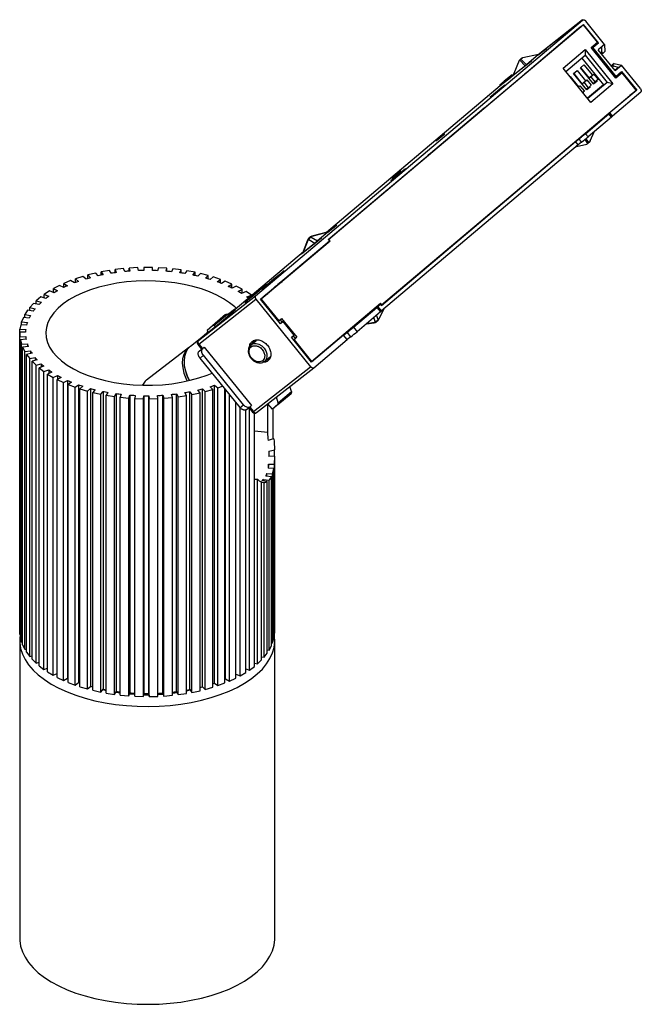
# Paper-space layout '_Trimétrica' of a CAD drawing. Header units: millimetres. Extents: x -74 to 33, y -154 to 16.
import ezdxf

# ---------------------------------------------------------------- set-up
doc = ezdxf.new("R2010")
doc.units = ezdxf.units.MM

psp = doc.layouts.new('_Trimétrica')

# ---------------------------------------------------------------- linework, layer by layer
at = {"color": 7, "linetype": 'Continuous', "lineweight": 25}
for p, q in [((-33.49, -32.02), (22.93, 15.59)), ((22.94, 15.6), (15.28, 9.59)), ((22.93, 15.59), (15.28, 9.59)), ((26.76, 11.37), (23.49, 15.41)), ((-20.93, -22.34), (23.12, 14.84)), ((23.11, 14.75), (-20.85, -22.34)), ((22.27, 14.1), (13.33, 6.55)), ((23.11, 14.75), (22.27, 14.1)), ((25.53, 11.76), (23.11, 14.75)), ((25.72, 11.62), (23.12, 14.84)), ((19.97, 12.15), (19.96, 12.17)), ((15.31, 9.6), (16.7, 10.69)), ((15.35, 9.61), (16.3, 10.36)), ((16.71, 10.68), (16.7, 10.69)), ((19.59, 7.28), (23.39, 10.48)), ((23.39, 10.48), (28.17, 4.58)), ((23.39, 10.48), (23.41, 9.49)), ((24.44, 10.84), (25.53, 11.76)), ((28.71, 5.55), (24.44, 10.84)), ((24.54, 10.71), (25.72, 11.62)), ((24.58, 10.67), (24.7, 10.76)), ((25.72, 11.62), (24.7, 10.76)), ((24.7, 10.76), (28.68, 5.84)), ((26.76, 11.37), (25.67, 10.45)), ((28.56, 6.87), (25.67, 10.45)), ((26.29, 10.08), (26.27, 10.95)), ((26.76, 11.37), (26.8, 10.13)), ((12, 8.57), (11.09, 6.37)), ((14.12, 8.51), (11.25, 6.26)), ((12.12, 8.67), (12, 8.57)), ((12.18, 8.76), (12.06, 8.66)), ((12.06, 8.66), (12.07, 8.67)), ((13.06, 7.68), (12.12, 8.67)), ((12.56, 9.03), (12.31, 8.82)), ((12.31, 8.82), (13.25, 7.84)), ((15.35, 9.61), (12.66, 9.05)), ((15.35, 9.61), (13.25, 7.84)), ((14.13, 8.5), (14.12, 8.51)), ((20.08, 6.68), (23.41, 9.49)), ((22.85, 9.01), (26.56, 4.42)), ((23.41, 9.49), (27.19, 4.82)), ((26.29, 10.08), (26.09, 9.93)), ((26.45, 9.83), (26.28, 9.7)), ((26.45, 9.83), (26.29, 10.08)), ((26.45, 9.83), (26.8, 10.13)), ((13.72, 8.18), (10.98, 6.02)), ((24.37, 1.37), (19.59, 7.28)), ((21.4, 6.35), (22, 6.85)), ((22, 6.85), (23.45, 5.06)), ((22.6, 7.35), (23.19, 7.86)), ((24.86, 4.56), (22.6, 7.35)), ((22.61, 7.37), (24.04, 5.6)), ((23.19, 7.86), (24.64, 6.07)), ((27.9, 7.69), (28.43, 8.1)), ((27.91, 7.68), (28.08, 7.81)), ((28.43, 8.1), (28.08, 7.81)), ((28.3, 7.59), (28.08, 7.81)), ((28.11, 7.44), (28.3, 7.59)), ((29.16, 7.38), (28.3, 7.59)), ((28.43, 8.1), (29.66, 7.8)), ((29.16, 7.38), (28.55, 6.9)), ((28.56, 6.87), (29.66, 7.8)), ((32.93, 3.75), (29.66, 7.8)), ((8.68, 4.41), (10.06, 5.49)), ((10.24, 5.38), (8.75, 4.21)), ((10.8, 6.12), (9.43, 5.04)), ((10.8, 6.12), (10.06, 5.49)), ((10.18, 5.46), (10.06, 5.49)), ((10.18, 5.46), (10.92, 6.09)), ((10.18, 5.46), (10.24, 5.38)), ((10.99, 6.01), (10.24, 5.38)), ((10.8, 6.12), (10.92, 6.09)), ((10.99, 6.01), (10.92, 6.09)), ((11.07, 6.17), (10.94, 6.06)), ((11.07, 6.17), (10.94, 6.06)), ((10.95, 6.05), (11.09, 6.17)), ((11.07, 6.2), (11.12, 6.14)), ((11.25, 6.26), (11.26, 6.25)), ((13.33, 6.55), (12.97, 6.27)), ((20.78, 5.82), (20.81, 5.84)), ((20.81, 5.84), (22.26, 4.05)), ((23.67, 3.55), (21.4, 6.35)), ((21.42, 6.36), (22.85, 4.59)), ((22.83, 4.58), (23.7, 5.26)), ((23.2, 4.84), (23.7, 5.26)), ((23.7, 5.26), (24.45, 4.32)), ((24.03, 5.59), (24.89, 6.26)), ((24.04, 5.57), (24.39, 5.84)), ((24.39, 5.84), (24.89, 6.26)), ((25.15, 4.91), (24.39, 5.84)), ((24.89, 6.26), (25.64, 5.33)), ((25.64, 5.33), (25.15, 4.91)), ((25.4, 5.13), (25.46, 5.06)), ((28.68, 5.84), (28.56, 5.74)), ((28.68, 5.84), (29.7, 6.71)), ((28.97, 5.82), (28.69, 5.58)), ((29.81, 6.47), (28.71, 5.55)), ((29.81, 6.47), (28.97, 5.82)), ((29.7, 6.71), (32.31, 3.49)), ((32.22, 3.49), (29.81, 6.47)), ((8.75, 4.21), (-21.22, -21.08)), ((8.75, 4.21), (-21.22, -21.08)), ((-11.73, -33.6), (32.22, 3.49)), ((7.01, 2.29), (8.6, 3.63)), ((9, 3.94), (7.56, 2.72)), ((9.56, 4.38), (7.97, 3.04)), ((8.6, 3.63), (9.56, 4.38)), ((8.6, 3.63), (8.62, 3.61)), ((8.68, 4.41), (9.43, 5.04)), ((8.68, 4.41), (8.68, 4.29)), ((8.75, 4.21), (8.68, 4.29)), ((9, 3.94), (9.41, 4.26)), ((22.22, 4.03), (22.5, 4.25)), ((22.23, 4.02), (22.5, 4.25)), ((22.5, 4.25), (23.26, 3.32)), ((22.85, 4.56), (23.2, 4.84)), ((23.95, 3.9), (23.2, 4.84)), ((23.95, 3.9), (23.6, 3.63)), ((23.62, 3.64), (23.67, 3.58)), ((23.67, 3.58), (23.65, 3.57)), ((24.26, 4.05), (23.67, 3.55)), ((23.67, 3.58), (24.26, 4.05)), ((26.56, 4.42), (23.8, 2.09)), ((27.19, 4.82), (23.86, 2.01)), ((24.45, 4.32), (23.95, 3.9)), ((24.21, 4.12), (24.26, 4.05)), ((28.17, 4.58), (24.37, 1.37)), ((24.8, 4.63), (25.15, 4.91)), ((24.81, 4.65), (24.86, 4.59)), ((24.86, 4.59), (24.84, 4.58)), ((25.46, 5.06), (24.86, 4.56)), ((24.86, 4.59), (25.46, 5.06)), ((25.76, 3.62), (25.7, 3.69)), ((32.31, 3.49), (26.81, -1.15)), ((28.17, 4.58), (27.19, 4.82)), ((32.31, 3.49), (31.11, 2.55)), ((7.97, 3.04), (7.01, 2.29)), ((23.26, 3.32), (22.99, 3.09)), ((23.02, 3.11), (23.07, 3.05)), ((23.07, 3.05), (23.04, 3.02)), ((23.04, 3.02), (23.07, 3.05)), ((28.1, -0.98), (32.99, 3.16)), ((5.98, 0.35), (-3.31, -7.49)), ((5.62, 0.07), (5.98, 0.35)), ((4.17, -1.15), (4.19, -1.16)), ((5.21, -0.27), (5.22, -0.29)), ((23.45, -4.05), (27.51, -0.63)), ((27.95, -1.17), (23.89, -4.6)), ((26.81, -1.15), (27.4, -0.68)), ((27.95, -1.17), (27.51, -0.63)), ((28.13, -1.01), (27.69, -0.47)), ((21.76, -5.41), (22.35, -4.94)), ((22.79, -5.49), (22.35, -4.94)), ((23.33, -5.06), (23.78, -5.74)), ((23.89, -4.6), (23.45, -4.05)), ((23.52, -4.91), (23.97, -5.59)), ((24.26, -5.28), (25.04, -3.63)), ((22.2, -5.96), (-11.77, -34.62)), ((-11.75, -33.68), (21.76, -5.41)), ((-2.21, -5.18), (-2.2, -5.2)), ((22.2, -5.96), (21.76, -5.41)), ((21.88, -6.23), (23.66, -5.84)), ((22.79, -5.49), (22.2, -5.96)), ((23.66, -5.84), (23.78, -5.74)), ((23.75, -5.8), (23.87, -5.7)), ((23.87, -5.7), (23.88, -5.7)), ((23.89, -5.69), (24.1, -5.51)), ((23.97, -5.59), (24.22, -5.38)), ((-3.31, -7.49), (-3.67, -7.77)), ((-7.6, -10.1), (-9.19, -11.44)), ((-8.56, -10.85), (-7.6, -10.1)), ((-8.13, -10.52), (-7.72, -10.2)), ((-10.15, -12.19), (-8.56, -10.85)), ((-9.19, -11.44), (-10.15, -12.19)), ((-9.81, -11.59), (-9.79, -11.61)), ((-8.13, -10.52), (-9.6, -11.76)), ((-8.54, -10.87), (-8.56, -10.85)), ((-10.66, -13.69), (-20.92, -22.35)), ((-12.35, -15.11), (-12.36, -15.1)), ((-11.42, -14.31), (-11.41, -14.33)), ((-11.02, -13.97), (-10.66, -13.69)), ((-19.95, -20.24), (-21.07, -21.11)), ((-20.96, -21.01), (-19.56, -19.9)), ((-19.55, -19.91), (-19.56, -19.9)), ((-22.14, -22.08), (-25.07, -24.38)), ((-24.12, -21.92), (-24.25, -22.02)), ((-24.24, -22.01), (-24.18, -21.96)), ((-23.87, -21.91), (-22.78, -22.57)), ((-20.92, -21), (-23.77, -21.76)), ((-20.99, -21.06), (-23.75, -21.81)), ((-20.99, -21.06), (-22.78, -22.57)), ((-22.13, -22.09), (-22.14, -22.08)), ((-32.61, -32.59), (-20.74, -22.57)), ((-20.63, -22.6), (-32.5, -32.62)), ((-21.47, -23.26), (-28.42, -29.13)), ((-22.54, -22.42), (-25.53, -24.76)), ((-24.54, -22.45), (-25.26, -24.38)), ((-25.19, -24.44), (-24.43, -22.4)), ((-24.43, -22.4), (-24.31, -22.31)), ((-24.31, -22.31), (-23.25, -22.95)), ((-21.47, -23.26), (-21.51, -23.21)), ((-20.63, -22.6), (-21.47, -23.26)), ((-20.93, -22.34), (-20.74, -22.57)), ((-20.9, -22.38), (-20.85, -22.34)), ((-20.63, -22.6), (-20.85, -22.34)), ((-25.23, -24.46), (-36.99, -34.38)), ((-25.23, -24.46), (-36.99, -34.38)), ((-25.63, -24.81), (-25.23, -24.48)), ((-25.63, -24.81), (-25.61, -24.83)), ((-25.26, -24.42), (-25.2, -24.5)), ((-25.07, -24.38), (-25.06, -24.4)), ((-53.79, -27.16), (-55.29, -27.25)), ((-53.69, -27.68), (-53.79, -27.16)), ((-52.78, -27.14), (-52.79, -27.66)), ((-51.28, -27.14), (-52.78, -27.14)), ((-51.29, -27.67), (-51.28, -27.14)), ((-51.28, -27.67), (-51.28, -27.14)), ((-50.27, -27.18), (-50.39, -27.7)), ((-48.78, -27.27), (-50.27, -27.18)), ((-63.32, -28.69), (-64.58, -29.1)), ((-62.77, -29.13), (-63.32, -28.69)), ((-61.08, -28.1), (-62.43, -28.44)), ((-62.43, -28.44), (-61.99, -28.91)), ((-62.43, -29.03), (-62.43, -28.44)), ((-60.64, -28.57), (-61.08, -28.1)), ((-58.72, -27.65), (-60.14, -27.9)), ((-60.14, -27.9), (-59.81, -28.39)), ((-60.14, -28.46), (-60.14, -27.9)), ((-58.39, -28.14), (-58.72, -27.65)), ((-56.29, -27.33), (-57.75, -27.5)), ((-57.75, -27.5), (-57.53, -28.01)), ((-57.75, -28.04), (-57.75, -27.5)), ((-56.06, -27.84), (-56.29, -27.33)), ((-55.29, -27.25), (-55.18, -27.77)), ((-55.29, -27.77), (-55.29, -27.25)), ((-48.9, -27.79), (-48.78, -27.27)), ((-48.78, -27.8), (-48.78, -27.27)), ((-47.78, -27.36), (-48.02, -27.87)), ((-46.32, -27.54), (-47.78, -27.36)), ((-46.56, -28.05), (-46.32, -27.54)), ((-46.32, -28.09), (-46.32, -27.54)), ((-45.35, -27.7), (-45.7, -28.19)), ((-43.94, -27.96), (-45.35, -27.7)), ((-44.29, -28.45), (-43.94, -27.96)), ((-43.94, -28.52), (-43.94, -27.96)), ((-43.01, -28.17), (-43.46, -28.63)), ((-41.67, -28.51), (-43.01, -28.17)), ((-42.12, -28.98), (-41.67, -28.51)), ((-41.67, -29.11), (-41.67, -28.51)), ((-40.79, -28.77), (-41.34, -29.21)), ((-39.53, -29.2), (-40.79, -28.77)), ((-28.56, -27.71), (-30.65, -29.48)), ((-30.27, -29.05), (-28.56, -27.71)), ((-26.85, -27.72), (-26.35, -27.34)), ((-67.33, -30.24), (-68.38, -30.79)), ((-66.61, -30.61), (-67.33, -30.24)), ((-65.41, -29.41), (-66.58, -29.89)), ((-66.58, -29.89), (-65.94, -30.3)), ((-66.58, -30.59), (-66.58, -29.89)), ((-64.77, -29.81), (-65.41, -29.41)), ((-64.58, -29.1), (-64.04, -29.54)), ((-64.58, -29.74), (-64.58, -29.1)), ((-40.09, -29.63), (-39.53, -29.2)), ((-39.53, -29.84), (-39.53, -29.2)), ((-38.72, -29.51), (-39.36, -29.91)), ((-37.56, -30), (-38.72, -29.51)), ((-38.21, -30.4), (-37.56, -30)), ((-37.56, -30.71), (-37.56, -30)), ((-36.82, -30.35), (-37.55, -30.72)), ((-35.78, -30.91), (-36.82, -30.35)), ((-31.61, -30.11), (-33.7, -31.87)), ((-33.29, -31.42), (-31.61, -30.11)), ((-32.35, -30.81), (-30.27, -29.05)), ((-30.65, -29.48), (-32.35, -30.81)), ((-28.92, -29.55), (-30.91, -31.22)), ((-30.27, -29.05), (-30.22, -29.11)), ((-29.72, -30.18), (-30.21, -30.55)), ((-29.64, -30.11), (-28.92, -29.55)), ((-29.14, -29.69), (-29.64, -30.11)), ((-29.64, -30.11), (-29.62, -30.14)), ((-29.08, -29.64), (-29.18, -29.68)), ((-29.17, -29.68), (-29.16, -29.71)), ((-28.42, -29.13), (-29.14, -29.69)), ((-70.55, -32.22), (-71.34, -32.88)), ((-69.69, -32.49), (-70.55, -32.22)), ((-69.05, -31.18), (-69.98, -31.79)), ((-69.98, -31.79), (-69.18, -32.11)), ((-69.98, -32.4), (-69.98, -31.79)), ((-68.25, -31.51), (-69.05, -31.18)), ((-68.38, -30.79), (-67.66, -31.16)), ((-68.38, -31.45), (-68.38, -30.79)), ((-43.36, -39.76), (-33.49, -32.02)), ((-36.52, -31.27), (-35.78, -30.91)), ((-35.12, -31.31), (-35.93, -31.63)), ((-35.78, -31.57), (-35.78, -30.91)), ((-35.37, -33.18), (-33.29, -31.42)), ((-33.7, -31.87), (-35.37, -33.18)), ((-34.22, -31.92), (-35.12, -31.31)), ((-35.02, -32.24), (-34.22, -31.92)), ((-34.22, -32.04), (-34.22, -31.92)), ((-33.29, -31.42), (-33.24, -31.48)), ((-32.61, -32.59), (-31.18, -31.38)), ((-31.4, -31.64), (-32.57, -32.63)), ((-32, -32.11), (-31.4, -31.64)), ((-31.5, -31.69), (-32, -32.11)), ((-32, -32.11), (-31.98, -32.13)), ((-30.91, -31.22), (-31.5, -31.69)), ((-31.18, -31.38), (-31, -31.3)), ((-31.07, -31.28), (-30.59, -30.91)), ((-71.82, -33.34), (-72.45, -34.04)), ((-70.9, -33.56), (-71.82, -33.34)), ((-71.34, -32.88), (-70.47, -33.15)), ((-71.34, -33.46), (-71.34, -32.88)), ((-43.3, -40.36), (-33.42, -32.62)), ((-33.42, -32.62), (-23.99, -44.28)), ((-29.16, -36.86), (-32.61, -32.59)), ((-32.5, -32.62), (-32.55, -32.66)), ((-32.5, -32.62), (-29.48, -36.35)), ((-23.82, -43.35), (-11.95, -33.33)), ((-11.94, -33.45), (-14.14, -35.18)), ((-13.25, -34.56), (-11.94, -33.45)), ((-11.74, -34.65), (-12.37, -33.88)), ((-11.73, -33.6), (-11.95, -33.33)), ((-11.94, -33.45), (-11.75, -33.68)), ((-11.73, -33.6), (-11.79, -33.64)), ((-72.83, -34.53), (-73.3, -35.26)), ((-73.3, -35.26), (-72.34, -35.42)), ((-73.3, -35.79), (-73.3, -35.26)), ((-71.86, -34.69), (-72.83, -34.53)), ((-72.45, -34.04), (-71.53, -34.26)), ((-72.45, -34.59), (-72.45, -34.04)), ((-38.66, -35.28), (-40.95, -37.2)), ((-38.33, -35.25), (-40.62, -37.19)), ((-37.26, -34.75), (-40.05, -37.1)), ((-38.33, -35.25), (-38.03, -35.39)), ((-38.32, -35.26), (-37.13, -34.32)), ((-37.87, -34.95), (-38.28, -35.27)), ((-37.69, -35.06), (-38.08, -35.37)), ((-38.06, -35.38), (-37.26, -34.75)), ((-37.87, -34.95), (-37.13, -34.32)), ((-37.87, -34.95), (-37.75, -34.98)), ((-37.01, -34.35), (-37.75, -34.98)), ((-37.69, -35.06), (-37.75, -34.98)), ((-36.94, -34.43), (-37.69, -35.06)), ((-37.13, -34.32), (-37.01, -34.35)), ((-36.94, -34.43), (-37.01, -34.35)), ((-16.61, -37.46), (-12.55, -34.04)), ((-11.92, -34.81), (-15.98, -38.24)), ((-12.65, -34.09), (-13.25, -34.56)), ((-12.73, -34.07), (-12.77, -34.02)), ((-12.35, -36.14), (-12.59, -35.38)), ((-12.55, -34.04), (-11.92, -34.81)), ((-11.3, -34.22), (-12.24, -36.05)), ((-12.2, -36.06), (-11.22, -34.15)), ((-74.03, -37.04), (-74.16, -37.81)), ((-73.02, -37.08), (-74.03, -37.04)), ((-73.57, -35.76), (-73.87, -36.52)), ((-73.87, -36.52), (-72.88, -36.63)), ((-73.87, -37.04), (-73.87, -36.52)), ((-72.57, -35.87), (-73.57, -35.76)), ((-40.95, -37.2), (-41.86, -38)), ((-40.05, -37.1), (-41.78, -38.46)), ((-40.62, -37.19), (-40.33, -37.32)), ((-29.53, -36.39), (-29.48, -36.35)), ((-29.48, -36.35), (-28.99, -35.93)), ((-29.27, -36.18), (-28.9, -36.64)), ((-29.08, -36.77), (-29.17, -36.85)), ((-28.73, -36.5), (-29.16, -36.86)), ((-28.73, -36.5), (-29.08, -36.77)), ((-28.99, -35.93), (-26.34, -39.2)), ((-26.85, -38.84), (-28.73, -36.5)), ((-14.37, -36.88), (-13.02, -36.68)), ((-14.26, -36.79), (-12.95, -36.59)), ((-12.84, -36.49), (-13.06, -35.78)), ((-12.95, -36.59), (-12.84, -36.49)), ((-12.59, -36.51), (-12.49, -36.43)), ((-73.19, -38.32), (-74.2, -38.33)), ((-74.2, -38.33), (-74.17, -39.1)), ((-74.2, -89.76), (-74.2, -38.33)), ((-74.17, -39.1), (-73.16, -39.09)), ((-74.17, -90.53), (-74.17, -39.1)), ((-74.16, -37.81), (-73.16, -37.85)), ((-74.16, -38.33), (-74.16, -37.81)), ((-73.16, -39.09), (-73.16, -39.55)), ((-41.61, -38.28), (-43.37, -39.77)), ((-41.61, -38.28), (-43.36, -39.76)), ((-41.6, -38.3), (-41.86, -38)), ((-41.78, -38.46), (-41.46, -38.19)), ((-27.27, -39.19), (-26.85, -38.84)), ((-27.01, -38.97), (-26.64, -39.43)), ((-18.31, -38.82), (-23.81, -43.47)), ((-18.31, -38.82), (-17.69, -38.34)), ((-17.68, -39.6), (-18.31, -38.82)), ((-17.06, -39.12), (-17.69, -38.34)), ((-16.61, -37.46), (-15.98, -38.24)), ((-73.08, -39.55), (-74.09, -39.62)), ((-74.09, -39.62), (-73.89, -40.39)), ((-74.09, -91.05), (-74.09, -39.62)), ((-73.89, -40.39), (-72.88, -40.32)), ((-73.89, -91.82), (-73.89, -40.39)), ((-72.71, -40.77), (-73.69, -40.9)), ((-72.88, -40.32), (-72.88, -40.79)), ((-43.04, -39.49), (-44.73, -40.79)), ((-43.44, -40.46), (-42.81, -41.24)), ((-43.37, -39.77), (-43.36, -39.76)), ((-43.3, -40.36), (-42.67, -41.13)), ((-33.39, -39.74), (-34.3, -40.5)), ((-34.3, -40.5), (-34.27, -40.48)), ((-34.27, -40.48), (-33.39, -39.74)), ((-33.62, -39.93), (-33.38, -39.66)), ((-23.81, -43.47), (-27.27, -39.19)), ((-26.64, -39.43), (-26.9, -39.64)), ((-26.84, -39.62), (-26.89, -39.66)), ((-26.34, -39.2), (-26.84, -39.62)), ((-26.84, -39.62), (-23.82, -43.35)), ((-26.34, -39.2), (-26.64, -39.43)), ((-23.43, -44.45), (-17.68, -39.6)), ((-17.06, -39.12), (-17.68, -39.6)), ((-73.69, -40.9), (-73.32, -41.65)), ((-73.69, -92.33), (-73.69, -40.9)), ((-73.32, -41.65), (-72.34, -41.52)), ((-73.32, -93.08), (-73.32, -41.65)), ((-72.07, -41.96), (-73.01, -42.15)), ((-73.01, -42.15), (-72.48, -42.87)), ((-73.01, -93.58), (-73.01, -42.15)), ((-72.34, -41.52), (-72.34, -42.01)), ((-45.04, -41.02), (-52.3, -46.58)), ((-43.21, -41.58), (-42.62, -41.11)), ((-43.21, -41.58), (-42.81, -41.24)), ((-43.08, -42.78), (-42.48, -42.31)), ((-42.67, -41.13), (-42.37, -40.9)), ((-42.62, -41.11), (-42.37, -40.9)), ((-35.57, -50.86), (-42.48, -42.31)), ((-42.37, -40.9), (-34.19, -51)), ((-72.48, -42.87), (-71.53, -42.68)), ((-72.48, -94.3), (-72.48, -42.87)), ((-71.17, -43.1), (-72.07, -43.34)), ((-72.07, -43.34), (-71.38, -44.03)), ((-72.07, -94.77), (-72.07, -43.34)), ((-71.53, -42.68), (-71.53, -43.2)), ((-71.38, -44.03), (-70.48, -43.79)), ((-71.38, -95.46), (-71.38, -44.03)), ((-70.02, -44.19), (-70.86, -44.48)), ((-70.48, -43.79), (-70.48, -44.35)), ((-36.16, -51.33), (-43.08, -42.78)), ((-31.91, -43.33), (-31.94, -43.36)), ((-31.91, -43.33), (-30.99, -42.55)), ((-30.99, -42.61), (-31.2, -42.73)), ((-23.82, -43.35), (-23.87, -43.39)), ((-70.86, -44.48), (-70.02, -45.12)), ((-70.86, -95.91), (-70.86, -44.48)), ((-70.02, -45.12), (-69.18, -44.83)), ((-70.02, -96.55), (-70.02, -45.12)), ((-68.64, -45.2), (-69.41, -45.54)), ((-69.41, -45.54), (-68.43, -46.12)), ((-69.41, -96.97), (-69.41, -45.54)), ((-69.18, -44.83), (-69.18, -45.44)), ((-68.43, -46.12), (-67.66, -45.78)), ((-67.66, -45.78), (-67.66, -46.46)), ((-45.6, -44.99), (-45.53, -45.26)), ((-33.86, -52.02), (-23.99, -44.28)), ((-33.31, -52.21), (-23.43, -44.46)), ((-68.43, -97.55), (-68.43, -46.12)), ((-67.04, -46.12), (-67.73, -46.5)), ((-67.73, -46.5), (-66.63, -47.03)), ((-67.73, -97.93), (-67.73, -46.5)), ((-66.63, -47.03), (-65.94, -46.65)), ((-66.63, -98.46), (-66.63, -47.03)), ((-65.94, -46.65), (-65.94, -98.08)), ((-65.25, -46.94), (-65.85, -47.36)), ((-65.85, -47.36), (-64.65, -47.82)), ((-65.85, -98.79), (-65.85, -47.36)), ((-64.65, -47.82), (-64.04, -47.4)), ((-64.04, -47.4), (-64.04, -98.83)), ((-40.59, -47.49), (-40, -47.91)), ((-40.59, -98.92), (-40.59, -47.49)), ((-64.65, -99.25), (-64.65, -47.82)), ((-63.29, -47.65), (-63.8, -48.11)), ((-63.8, -48.11), (-62.5, -48.49)), ((-63.8, -99.54), (-63.8, -48.11)), ((-62.5, -48.49), (-61.99, -48.04)), ((-62.5, -99.92), (-62.5, -48.49)), ((-61.99, -48.04), (-61.99, -99.47)), ((-61.19, -48.24), (-61.59, -48.72)), ((-61.59, -48.72), (-60.21, -49.03)), ((-61.59, -100.15), (-61.59, -48.72)), ((-60.21, -49.03), (-59.81, -48.55)), ((-60.21, -100.46), (-60.21, -49.03)), ((-59.81, -48.55), (-59.81, -99.98)), ((-58.97, -48.71), (-59.26, -49.21)), ((-59.26, -49.21), (-57.82, -49.43)), ((-59.26, -100.64), (-59.26, -49.21)), ((-57.82, -49.43), (-57.53, -48.93)), ((-57.53, -48.93), (-57.53, -100.36)), ((-56.66, -49.04), (-56.84, -49.55)), ((-55.36, -49.69), (-55.18, -49.18)), ((-55.18, -49.18), (-55.18, -100.61)), ((-54.29, -49.23), (-54.35, -49.75)), ((-52.86, -49.8), (-52.79, -49.28)), ((-52.79, -49.28), (-52.79, -100.71)), ((-51.89, -49.29), (-51.84, -49.81)), ((-51.89, -100.72), (-51.89, -49.29)), ((-50.34, -49.77), (-50.39, -49.25)), ((-49.5, -49.2), (-49.33, -49.71)), ((-49.5, -100.63), (-49.5, -49.2)), ((-47.85, -49.59), (-48.02, -49.07)), ((-47.14, -48.97), (-46.87, -49.47)), ((-47.14, -100.4), (-47.14, -48.97)), ((-46.87, -49.47), (-45.42, -49.26)), ((-45.42, -49.26), (-45.7, -48.76)), ((-45.42, -100.69), (-45.42, -49.26)), ((-44.85, -48.61), (-44.47, -49.09)), ((-44.85, -100.04), (-44.85, -48.61)), ((-44.47, -49.09), (-43.08, -48.79)), ((-44.47, -100.52), (-44.47, -49.09)), ((-43.08, -48.79), (-43.47, -48.31)), ((-43.08, -100.22), (-43.08, -48.79)), ((-42.66, -48.11), (-42.17, -48.57)), ((-42.66, -99.54), (-42.66, -48.11)), ((-42.17, -48.57), (-40.85, -48.19)), ((-42.17, -100), (-42.17, -48.57)), ((-40.85, -48.19), (-41.35, -47.73)), ((-40.85, -99.62), (-40.85, -48.19)), ((-40, -47.91), (-39.17, -47.61)), ((-40, -99.34), (-40, -47.91)), ((-38.78, -98.89), (-38.78, -48.1)), ((-38.67, -98.18), (-38.67, -48.23)), ((-37.99, -98.56), (-37.99, -49.07)), ((-29.65, -50.83), (-27.37, -48.9)), ((-29.59, -50.51), (-27.29, -48.57)), ((-27.37, -48.9), (-28.31, -49.71)), ((-27.47, -47.62), (-27.55, -47.69)), ((-27.29, -48.57), (-27.55, -47.69)), ((-57.82, -100.86), (-57.82, -49.43)), ((-56.84, -49.55), (-55.36, -49.69)), ((-56.84, -100.98), (-56.84, -49.55)), ((-55.36, -101.12), (-55.36, -49.69)), ((-54.35, -49.75), (-52.86, -49.8)), ((-54.35, -101.18), (-54.35, -49.75)), ((-52.86, -101.23), (-52.86, -49.8)), ((-51.84, -49.81), (-50.34, -49.77)), ((-51.84, -101.24), (-51.84, -49.81)), ((-50.34, -101.2), (-50.34, -49.77)), ((-49.33, -49.71), (-47.85, -49.59)), ((-49.33, -101.14), (-49.33, -49.71)), ((-47.85, -101.02), (-47.85, -49.59)), ((-46.87, -100.9), (-46.87, -49.47)), ((-36.87, -98.05), (-36.87, -50.45)), ((-36.16, -51.33), (-35.57, -50.86)), ((-34.19, -51), (-34.44, -51.21)), ((-31.39, -55.63), (-31.39, -50.7)), ((-30.57, -51.61), (-31.37, -50.68)), ((-28.31, -49.71), (-30.57, -51.61)), ((-29.65, -50.83), (-30.57, -51.61)), ((-29.59, -50.51), (-29.89, -49.52)), ((-36.16, -97.67), (-36.16, -51.33)), ((-35.17, -97.09), (-35.17, -51.74)), ((-35.04, -51.68), (-34.44, -51.21)), ((-34.62, -51.36), (-34, -52.12)), ((-34.55, -96.68), (-34.55, -51.45)), ((-34.48, -51.25), (-33.86, -52.02)), ((-33.69, -96.05), (-33.69, -52.3)), ((-30.45, -56.76), (-30.45, -51.51)), ((-31.39, -55.63), (-33.69, -55.38)), ((-31.45, -55.67), (-31.39, -55.63)), ((-30.2, -59.74), (-30.2, -58.65)), ((-31.24, -61.12), (-30.23, -61.09)), ((-31.24, -61.8), (-31.24, -61.12)), ((-30.18, -59.74), (-31.19, -59.8)), ((-30.23, -61.09), (-30.18, -59.74)), ((-30.23, -90.69), (-30.23, -61.09)), ((-30.18, -89.92), (-30.18, -59.74)), ((-31.55, -62.73), (-30.55, -62.8)), ((-31.55, -63.2), (-31.55, -62.73)), ((-30.32, -61.86), (-31.33, -61.79)), ((-30.55, -91.98), (-30.55, -62.8)), ((-30.32, -91.21), (-30.32, -61.86)), ((-33.16, -95.6), (-33.16, -63.69)), ((-32.45, -94.92), (-32.45, -64.18)), ((-32.45, -64.21), (-32.02, -64.26)), ((-31.47, -64.12), (-32.41, -63.98)), ((-32.13, -63.75), (-31.15, -63.88)), ((-32.13, -64.02), (-32.13, -63.75)), ((-32.02, -94.45), (-32.02, -64.26)), ((-30.76, -63.31), (-31.74, -63.18)), ((-31.47, -93.73), (-31.47, -64.12)), ((-31.15, -93.23), (-31.15, -63.88)), ((-30.76, -92.49), (-30.76, -63.31)), ((-74.2, -89.76), (-74.17, -90.53)), ((-30.23, -90.69), (-30.18, -89.92)), ((-74.19, -91.62), (-74.19, -143.05)), ((-74.17, -90.53), (-74.09, -90.53)), ((-74.09, -91.05), (-73.89, -91.82)), ((-73.89, -91.82), (-73.69, -91.8)), ((-30.55, -91.98), (-30.32, -91.21)), ((-30.32, -90.69), (-30.23, -90.69)), ((-30.19, -143.05), (-30.19, -91.62)), ((-73.69, -92.33), (-73.32, -93.08)), ((-73.32, -93.08), (-73.01, -93.04)), ((-31.47, -93.19), (-31.15, -93.23)), ((-31.15, -93.23), (-30.76, -92.49)), ((-30.76, -91.96), (-30.55, -91.98)), ((-73.01, -93.58), (-72.48, -94.3)), ((-72.48, -94.3), (-72.07, -94.22)), ((-72.07, -94.77), (-71.38, -95.46)), ((-33.16, -95.6), (-32.45, -94.92)), ((-32.45, -94.36), (-32.02, -94.45)), ((-32.02, -94.45), (-31.47, -93.73)), ((-71.38, -95.46), (-70.86, -95.32)), ((-70.86, -95.91), (-70.02, -96.55)), ((-70.02, -96.55), (-69.41, -96.34)), ((-35.17, -96.46), (-34.55, -96.68)), ((-34.55, -96.68), (-33.69, -96.05)), ((-33.69, -95.46), (-33.16, -95.6)), ((-69.41, -96.97), (-68.43, -97.55)), ((-68.43, -97.55), (-67.73, -97.24)), ((-67.73, -97.93), (-66.63, -98.46)), ((-66.63, -98.46), (-65.94, -98.08)), ((-38.67, -98.18), (-37.99, -98.56)), ((-37.99, -98.56), (-36.87, -98.05)), ((-36.87, -97.35), (-36.16, -97.67)), ((-36.16, -97.67), (-35.17, -97.09)), ((-65.85, -98.79), (-64.65, -99.25)), ((-64.65, -99.25), (-64.04, -98.83)), ((-64.04, -98.83), (-63.8, -98.92)), ((-63.8, -99.54), (-62.5, -99.92)), ((-62.5, -99.92), (-61.99, -99.47)), ((-61.59, -100.15), (-60.21, -100.46)), ((-60.21, -100.46), (-59.81, -99.98)), ((-59.85, -100.03), (-59.26, -100.17)), ((-45.42, -100.23), (-44.8, -100.1)), ((-44.85, -100.04), (-44.47, -100.52)), ((-44.47, -100.52), (-43.08, -100.22)), ((-42.66, -99.54), (-42.17, -100)), ((-42.17, -100), (-40.85, -99.62)), ((-40.59, -98.92), (-40, -99.34)), ((-40, -99.34), (-38.78, -98.89)), ((-59.26, -100.64), (-57.82, -100.86)), ((-57.82, -100.86), (-57.53, -100.36)), ((-56.84, -100.98), (-55.36, -101.12)), ((-55.36, -101.12), (-55.18, -100.61)), ((-55.24, -100.78), (-54.35, -100.85)), ((-54.35, -101.18), (-52.86, -101.23)), ((-52.86, -101.23), (-52.79, -100.71)), ((-51.89, -100.72), (-51.84, -101.24)), ((-51.84, -101.24), (-50.34, -101.2)), ((-50.34, -100.86), (-49.44, -100.8)), ((-49.5, -100.63), (-49.33, -101.14)), ((-49.33, -101.14), (-47.85, -101.02)), ((-47.14, -100.4), (-46.87, -100.9)), ((-46.87, -100.9), (-45.42, -100.69))]:
    psp.add_line(p, q, dxfattribs=at)
at = {"color": 7, "linetype": 'Continuous', "lineweight": 25, "flags": 128}
for points in [[(22.93, 15.59), (22.99, 15.63), (23.05, 15.64), (23.12, 15.64), (23.2, 15.63), (23.28, 15.59), (23.36, 15.55), (23.43, 15.49), (23.49, 15.41)], [(16.7, 10.69), (16.74, 10.72), (16.78, 10.75), (16.8, 10.77), (16.81, 10.77), (16.81, 10.77), (16.8, 10.76), (16.78, 10.74), (16.74, 10.71)], [(12.39, 8.94), (12.27, 8.84), (12.18, 8.76)], [(14.12, 8.51), (14.2, 8.57), (14.23, 8.6), (14.22, 8.58), (14.16, 8.53), (14.07, 8.45), (13.95, 8.36), (13.83, 8.26), (13.72, 8.18)], [(-1.01, -4.24), (-1.25, -4.44), (-1.54, -4.67), (-1.84, -4.92), (-2.11, -5.13), (-2.3, -5.28), (-2.39, -5.34), (-2.35, -5.3), (-2.21, -5.18)], [(-2.21, -5.18), (-1.97, -4.98), (-1.68, -4.75), (-1.38, -4.5), (-1.11, -4.29), (-0.92, -4.14), (-0.84, -4.08), (-0.87, -4.12), (-1.01, -4.24)], [(-8.61, -10.65), (-8.85, -10.85), (-9.14, -11.09), (-9.44, -11.33), (-9.71, -11.54), (-9.9, -11.69), (-9.99, -11.75), (-9.95, -11.72), (-9.81, -11.59)], [(-9.81, -11.59), (-9.57, -11.4), (-9.28, -11.16), (-8.98, -10.91), (-8.71, -10.7), (-8.52, -10.56), (-8.44, -10.49), (-8.47, -10.53), (-8.61, -10.65)], [(-19.56, -19.9), (-19.51, -19.87), (-19.48, -19.84), (-19.46, -19.83), (-19.45, -19.82), (-19.45, -19.82), (-19.46, -19.83), (-19.48, -19.85), (-19.52, -19.88)], [(-22.14, -22.08), (-22.1, -22.05), (-22.06, -22.02), (-22.04, -22.01), (-22.03, -22), (-22.03, -22), (-22.04, -22.01), (-22.06, -22.03), (-22.1, -22.06)], [(-25.53, -24.76), (-25.63, -24.85), (-25.72, -24.91), (-25.78, -24.95), (-25.8, -24.97), (-25.8, -24.97), (-25.77, -24.94), (-25.71, -24.89), (-25.63, -24.81)], [(-36.78, -34.2), (-37.05, -33.95), (-37.96, -33.23), (-39.01, -32.54), (-40.17, -31.92), (-41.46, -31.35), (-42.83, -30.85), (-44.3, -30.43), (-45.84, -30.07), (-47.44, -29.8), (-49.08, -29.6), (-50.76, -29.49), (-52.44, -29.46), (-54.12, -29.51), (-55.79, -29.65), (-57.42, -29.87), (-59, -30.17), (-60.52, -30.55), (-61.96, -31), (-63.32, -31.51), (-64.56, -32.1), (-65.7, -32.74), (-66.71, -33.44), (-67.58, -34.18), (-68.31, -34.96), (-68.89, -35.78), (-69.32, -36.62), (-69.58, -37.48), (-69.69, -38.34), (-69.63, -39.21), (-69.41, -40.07), (-69.03, -40.92), (-68.5, -41.74), (-67.81, -42.53), (-66.98, -43.29), (-66.01, -44), (-64.91, -44.66), (-63.7, -45.26), (-62.38, -45.8), (-60.96, -46.27), (-59.46, -46.67), (-57.9, -46.99), (-56.28, -47.24), (-54.62, -47.4), (-52.94, -47.48), (-51.26, -47.47), (-49.58, -47.38), (-47.93, -47.21), (-46.31, -46.96), (-44.75, -46.63), (-43.26, -46.22), (-41.86, -45.75), (-40.97, -45.39)], [(-12.55, -34.04), (-12.46, -33.96), (-12.4, -33.91), (-12.37, -33.88), (-12.37, -33.88), (-12.4, -33.9), (-12.46, -33.94), (-12.54, -34), (-12.65, -34.09)], [(-44.73, -40.79), (-44.75, -40.8), (-45.21, -41.26), (-45.55, -41.84), (-45.76, -42.53), (-45.84, -43.3), (-45.79, -44.13), (-45.6, -44.99), (-45.29, -45.87), (-44.9, -46.67)], [(-43.54, -40.25), (-43.54, -40.22), (-43.54, -40.18)], [(-34.27, -40.48), (-33.87, -40.28), (-33.4, -40.25), (-32.9, -40.37), (-32.41, -40.65), (-32, -41.05), (-31.69, -41.54), (-31.53, -42.06), (-31.52, -42.57), (-31.66, -43.02), (-31.91, -43.33)], [(-33.83, -39.77), (-33.98, -40.07), (-34.05, -40.29)], [(-44.88, -40.91), (-45.14, -41.1), (-45.58, -41.58), (-45.89, -42.19), (-46.08, -42.89), (-46.14, -43.67), (-46.07, -44.5), (-45.86, -45.38), (-45.52, -46.26), (-45.28, -46.75)], [(-32.28, -43.25), (-32.24, -43.29), (-32.2, -43.33), (-32.15, -43.36), (-32.1, -43.38), (-32.06, -43.39), (-32.01, -43.39), (-31.98, -43.38), (-31.94, -43.36)], [(-31.66, -43.12), (-31.52, -43.11), (-31.11, -42.99)], [(-33.8, -52.27), (-33.78, -52.28), (-33.75, -52.29)], [(-30.32, -56.71), (-30.81, -56.87), (-31.33, -57.03)], [(-31.21, -58.87), (-30.7, -58.76), (-30.2, -58.65)], [(-33.69, -63.71), (-33.6, -63.7), (-33.16, -63.69)], [(-74.09, -90.53), (-74.15, -90.98), (-74.18, -91.95), (-74.04, -92.92), (-73.74, -93.89), (-73.28, -94.83), (-72.67, -95.75), (-71.9, -96.65), (-70.99, -97.5), (-69.94, -98.31), (-68.76, -99.07), (-67.45, -99.78), (-66.03, -100.42), (-64.51, -101), (-62.9, -101.51), (-61.21, -101.95), (-59.45, -102.31), (-57.64, -102.59), (-55.78, -102.79), (-53.9, -102.91), (-52.01, -102.95), (-50.12, -102.9), (-48.25, -102.76), (-46.4, -102.55), (-44.6, -102.25), (-42.85, -101.88), (-41.17, -101.42), (-39.58, -100.9), (-38.07, -100.31), (-36.68, -99.65), (-35.39, -98.93), (-34.23, -98.16), (-33.21, -97.34), (-32.32, -96.48), (-31.58, -95.58), (-31, -94.66), (-30.57, -93.71), (-30.3, -92.74), (-30.19, -91.77), (-30.25, -90.79), (-30.26, -90.69)], [(-65.94, -98.08), (-65.86, -98.11), (-65.85, -98.12)], [(-38.78, -98.22), (-38.75, -98.21), (-38.67, -98.18)], [(-57.6, -100.48), (-57.56, -100.49), (-56.84, -100.6)], [(-52.81, -100.91), (-52.49, -100.91), (-51.87, -100.91)], [(-47.85, -100.64), (-47.4, -100.58), (-47.07, -100.53)], [(-74.19, -143.05), (-74.18, -143.38), (-74.04, -144.35), (-73.74, -145.32), (-73.28, -146.26), (-72.67, -147.18), (-71.9, -148.08), (-70.99, -148.93), (-69.94, -149.74), (-68.76, -150.5), (-67.45, -151.21), (-66.03, -151.85), (-64.51, -152.43), (-62.9, -152.94), (-61.21, -153.38), (-59.45, -153.74), (-57.64, -154.02), (-55.78, -154.22), (-53.9, -154.34), (-52.01, -154.38), (-50.12, -154.33), (-48.25, -154.19), (-46.4, -153.98), (-44.6, -153.68), (-42.85, -153.31), (-41.17, -152.85), (-39.58, -152.33), (-38.07, -151.74), (-36.68, -151.08), (-35.39, -150.36), (-34.23, -149.59), (-33.21, -148.77), (-32.32, -147.91), (-31.58, -147.01), (-31, -146.09), (-30.57, -145.14), (-30.3, -144.17), (-30.19, -143.2), (-30.19, -143.05)]]:
    psp.add_lwpolyline(points, dxfattribs=at)
at = {"color": 7, "linetype": 'Continuous', "lineweight": 25}
for centre, radius, start, end in [((4.83, 24.95), 18.57, 308.1833, 309.9235), ((12.52, 8.35), 0.518, 122.9414, 141.0192), ((12.34, 8.5), 0.293, 118.8062, 127.9185), ((12.35, 8.48), 0.315, 109.9567, 118.7905), ((12.52, 8.35), 0.514, 114.0645, 122.9408), ((26.97, 0.11), 1.61, 307.4412, 315.986), ((-5.9, 31), 46.42, 308.1833, 309.9235), ((23.67, -5.49), 0.289, 308.232, 317.4473), ((23.66, -5.48), 0.307, 317.4651, 326.4815), ((-31.43, -5.64), 18.57, 308.1833, 309.9235), ((-23.54, -22.71), 0.862, 111.9856, 152.706), ((-21.54, -21.21), 2.29, 194.1127, 195.3035), ((-34.02, -7.82), 18.57, 308.1833, 309.9235), ((-24.45, -22.52), 0.117, 80.9608, 141.7352), ((-53.05, -62.09), 34.37, 101.3325, 102.7476), ((-52.51, -65.1), 37.42, 97.7051, 99.0422), ((-52.26, -67.23), 39.58, 94.2317, 95.5199), ((-52.19, -68.31), 40.66, 90.8408, 92.106), ((-52.19, -68.24), 40.58, 87.466, 88.7328), ((-52.1, -67.02), 39.36, 84.0423, 85.3352), ((-51.82, -64.76), 37.08, 80.5011, 81.8464), ((-51.23, -61.67), 33.93, 76.7667, 78.1941), ((-56.85, -50.69), 22.33, 114.037, 115.9238), ((-55.23, -54.58), 26.54, 109.3905, 111.0717), ((-53.95, -58.49), 30.65, 105.1953, 106.7227), ((-50.28, -58), 30.15, 72.7506, 74.295), ((-48.96, -54.08), 26.01, 68.3457, 70.0498), ((-47.31, -50.21), 21.8, 63.4193, 65.3364), ((-60.74, -44.03), 14.6, 125.311, 127.8153), ((-58.72, -47.09), 18.27, 119.2828, 121.4395), ((-45.41, -46.67), 17.78, 57.8065, 60.0026), ((-43.54, -43.89), 14.43, 52.3432, 53.8484), ((-33.12, -32.28), 0.452, 144.6012, 228.0089), ((-62.74, -41.64), 11.48, 132.3392, 135.2784), ((-66.07, -39), 7.22, 150.2817, 154.2857), ((-64.57, -39.98), 9.01, 140.6002, 144.0545), ((-12.9, -33.53), 1.61, 307.4412, 315.986), ((-67.1, -38.57), 6.1, 161.4024, 165.8853), ((-13.06, -36.58), 0.108, 291.968, 353.5453), ((-13.06, -35.67), 0.849, 285.2023, 326.5742), ((-12.17, -35.94), 0.121, 239.0532, 257.7636), ((-67.59, -38.47), 5.6, 173.6526, 178.3959), ((-67.48, -38.46), 5.72, 186.339, 191.0195), ((-46.46, -1.79), 46.52, 308.2021, 309.9224), ((-45.83, -2.56), 46.52, 308.2021, 309.9224), ((-66.78, -38.26), 6.44, 198.5883, 202.9097), ((-43.05, -40.15), 0.5, 130.1579, 218.9718), ((-43.12, -40.17), 0.427, 138.9011, 180.6665), ((-43.2, -39.94), 0.243, 131.2765, 168.679), ((-42.86, -39.97), 0.581, 172.5502, 221.9617), ((-34.05, -40.64), 0.271, 144.6012, 228.0089), ((-65.55, -37.65), 7.81, 209.7083, 213.5082), ((-63.92, -36.43), 9.86, 219.39, 222.6443), ((-62, -34.49), 12.58, 227.652, 230.4184), ((-59.98, -31.84), 15.92, 234.6812, 237.0458), ((-58, -28.56), 19.75, 240.7104, 242.7579), ((-38.68, -43.29), 7.12, 196.0591, 208.4295), ((-56.21, -24.82), 23.9, 245.9572, 247.7604), ((-54.71, -20.89), 28.11, 250.6044, 252.2227), ((-49.83, -20.39), 28.63, 287.2445, 288.843), ((-53.57, -17.06), 32.1, 254.8001, 256.2811), ((-52.81, -13.64), 35.6, 258.6633, 260.0456), ((-52.39, -10.93), 38.34, 262.2909, 263.6065), ((-52.22, -9.17), 40.11, 265.7644, 267.0411), ((-52.19, -8.52), 40.77, 269.1554, 270.4184), ((-52.17, -9.03), 40.26, 272.5302, 273.8038), ((-52.03, -10.66), 38.62, 275.9538, 277.2631), ((-51.64, -13.25), 36, 279.4947, 280.867), ((-50.92, -16.59), 32.58, 283.2288, 284.6954), ((-33.61, -51.81), 0.5, 218.9845, 308.1829), ((-33.65, -51.87), 0.431, 256.5064, 298.237), ((90.87, -50.34), 121.35, 183.0089, 183.9267), ((-48.52, -58.04), 18.59, 345.147, 348.1386), ((-31.83, -62.51), 1.78, 221.4105, 249.4125), ((-32.04, -63.02), 1.24, 270.7305, 297.4008), ((-34.05, -61.45), 3.79, 320.0728, 330.4922), ((-53.65, -68.79), 31.79, 254.7964, 255.5466), ((-52.85, -65.25), 35.42, 258.6613, 259.5701), ((-51.61, -64.85), 35.83, 279.9418, 280.8688), ((-50.84, -68.33), 32.26, 283.9264, 284.6991), ((-49.68, -72.29), 28.14, 288.2747, 288.8493), ((-52.39, -62.42), 38.29, 262.2904, 263.3369), ((-52.22, -60.6), 40.11, 265.7644, 267.0411), ((-52.19, -59.95), 40.77, 269.1554, 270.4184), ((-52.17, -60.46), 40.26, 272.5302, 273.8038), ((-52.02, -62.17), 38.54, 276.1994, 277.264)]:
    psp.add_arc(centre, radius, start, end, dxfattribs=at)
for points in [[(12, 8.57), (12, 8.59), (12.02, 8.63), (12.05, 8.65), (12.06, 8.66)], [(12.12, 8.67), (12.13, 8.7), (12.14, 8.72), (12.16, 8.74)], [(12.16, 8.74), (12.17, 8.74), (12.17, 8.75), (12.18, 8.76)], [(12.18, 8.76), (12.22, 8.79), (12.26, 8.81), (12.31, 8.82)], [(12.56, 9.03), (12.6, 9.04), (12.63, 9.05), (12.66, 9.05)], [(13.06, 7.68), (13.13, 7.73), (13.19, 7.79), (13.25, 7.84)], [(23.76, -5.79), (23.74, -5.81), (23.71, -5.83), (23.68, -5.84), (23.66, -5.84)], [(23.78, -5.74), (23.83, -5.72), (23.88, -5.69), (23.92, -5.65)], [(23.97, -5.59), (23.95, -5.63), (23.92, -5.67), (23.88, -5.7)], [(23.92, -5.65), (23.93, -5.63), (23.95, -5.61), (23.97, -5.59)], [(24.26, -5.28), (24.25, -5.31), (24.23, -5.34), (24.22, -5.38)], [(-25.07, -24.38), (-25.11, -24.41), (-25.15, -24.43), (-25.19, -24.44)], [(-33.44, -52.25), (-33.39, -52.25), (-33.34, -52.23), (-33.3, -52.2)], [(-31.45, -55.67), (-31.4, -56.13), (-31.36, -56.58), (-31.33, -57.03)], [(-31.21, -58.87), (-31.2, -59.19), (-31.19, -59.5), (-31.19, -59.8)], [(-31.24, -61.12), (-31.26, -61.35), (-31.29, -61.58), (-31.33, -61.79)], [(-31.55, -62.73), (-31.61, -62.89), (-31.67, -63.04), (-31.74, -63.18)], [(-32.13, -63.75), (-32.22, -63.84), (-32.31, -63.92), (-32.41, -63.98)]]:
    psp.add_open_spline(points, degree=3, dxfattribs=at)
for points, knots in [([(12.39, 8.94), (12.38, 8.92), (12.35, 8.9), (12.3, 8.86), (12.26, 8.83), (12.2, 8.78), (12.13, 8.72), (12.09, 8.69), (12.07, 8.67)], [0, 0, 0, 0, 0.1237575, 0.2472582, 0.3722075, 0.5002527, 0.7473612, 1, 1, 1, 1]), ([(12.39, 8.94), (12.4, 8.95), (12.43, 8.97), (12.48, 8.99), (12.52, 9.02), (12.55, 9.03), (12.56, 9.03)], [0, 0, 0, 0, 0.268567, 0.523491, 0.7666, 1, 1, 1, 1]), ([(11.25, 6.26), (11.21, 6.23), (11.18, 6.21), (11.12, 6.19), (11.09, 6.18), (11.06, 6.2), (11.06, 6.23), (11.06, 6.29), (11.07, 6.33), (11.09, 6.37)], [0, 0, 0, 0, 0.25, 0.25, 0.5, 0.5, 0.75, 0.75, 1, 1, 1, 1]), ([(32.93, 3.75), (33.01, 3.65), (33.06, 3.53), (33.09, 3.31), (33.06, 3.21), (32.99, 3.16)], [0, 0, 0, 0, 0.5, 0.5, 1, 1, 1, 1]), ([(27.51, -0.63), (27.52, -0.62), (27.55, -0.59), (27.59, -0.56), (27.62, -0.53), (27.66, -0.5), (27.69, -0.47), (27.69, -0.47), (27.66, -0.49), (27.6, -0.53), (27.51, -0.6), (27.44, -0.65), (27.4, -0.68)], [0, 0, 0, 0, 0.060099, 0.119808, 0.179664, 0.240199, 0.369538, 0.500121, 0.62939, 0.760042, 0.879663, 1, 1, 1, 1]), ([(22.35, -4.94), (22.37, -4.93), (22.41, -4.9), (22.47, -4.85), (22.54, -4.8), (22.63, -4.72), (22.76, -4.62), (22.92, -4.49), (23.08, -4.36), (23.22, -4.24), (23.35, -4.14), (23.42, -4.08), (23.45, -4.05)], [0, 0, 0, 0, 0.060099, 0.119808, 0.179664, 0.240199, 0.369538, 0.500121, 0.62939, 0.760042, 0.879663, 1, 1, 1, 1]), ([(23.78, -5.74), (23.8, -5.74), (23.82, -5.73), (23.84, -5.72), (23.85, -5.72)], [0, 0, 0, 0, 0.5337506, 1, 1, 1, 1]), ([(23.85, -5.72), (23.86, -5.71), (23.86, -5.71), (23.87, -5.7), (23.87, -5.7)], [0, 0, 0, 0, 0.662475, 1, 1, 1, 1]), ([(24.09, -5.52), (24.1, -5.51), (24.13, -5.49), (24.16, -5.45), (24.19, -5.42), (24.21, -5.39), (24.22, -5.38)], [0, 0, 0, 0, 0.257429, 0.508218, 0.754866, 1, 1, 1, 1]), ([(-24.24, -22.02), (-24.28, -22.05), (-24.34, -22.11), (-24.43, -22.22), (-24.49, -22.34), (-24.53, -22.41), (-24.54, -22.45)], [0, 0, 0, 0, 0.266099, 0.540683, 0.782435, 1, 1, 1, 1]), ([(-24.24, -22.01), (-24.25, -22.03), (-24.29, -22.06), (-24.33, -22.11), (-24.36, -22.17), (-24.39, -22.24), (-24.42, -22.32), (-24.42, -22.37), (-24.43, -22.4)], [0, 0, 0, 0, 0.161962, 0.325725, 0.491351, 0.658901, 0.828432, 1, 1, 1, 1]), ([(-24.31, -22.31), (-24.31, -22.29), (-24.31, -22.24), (-24.3, -22.17), (-24.29, -22.11), (-24.26, -22.06), (-24.22, -22.01), (-24.19, -21.98), (-24.18, -21.96)], [0, 0, 0, 0, 0.172485, 0.342417, 0.50996, 0.675285, 0.83857, 1, 1, 1, 1]), ([(-23.77, -21.76), (-23.79, -21.77), (-23.85, -21.79), (-23.95, -21.83), (-24.07, -21.88), (-24.13, -21.93), (-24.17, -21.96)], [0, 0, 0, 0, 0.192582, 0.412091, 0.677991, 1, 1, 1, 1]), ([(-23.75, -21.81), (-23.81, -21.83), (-23.85, -21.84), (-23.88, -21.86), (-23.88, -21.87), (-23.88, -21.88), (-23.88, -21.88), (-23.88, -21.89), (-23.88, -21.9), (-23.87, -21.91)], [0, 0, 0, 0, 0.5, 0.5, 0.625, 0.625, 0.75, 0.75, 1, 1, 1, 1]), ([(-20.99, -21.06), (-20.97, -21.05), (-20.93, -21.02), (-20.91, -20.99), (-20.91, -21), (-20.92, -21)], [0, 0, 0, 0, 0.441276, 0.843317, 1, 1, 1, 1]), ([(-23.25, -22.95), (-23.17, -22.89), (-23.08, -22.82), (-22.91, -22.68), (-22.84, -22.62), (-22.78, -22.57)], [0, 0, 0, 0, 0.5, 0.5, 1, 1, 1, 1]), ([(-25.26, -24.38), (-25.26, -24.39), (-25.27, -24.42), (-25.25, -24.44), (-25.21, -24.44), (-25.19, -24.44)], [0, 0, 0, 0, 0.255578, 0.619679, 1, 1, 1, 1]), ([(-38.66, -35.28), (-38.62, -35.24), (-38.57, -35.22), (-38.45, -35.21), (-38.39, -35.22), (-38.33, -35.25)], [0, 0, 0, 0, 0.5, 0.5, 1, 1, 1, 1]), ([(-40.62, -37.19), (-40.68, -37.16), (-40.74, -37.14), (-40.86, -37.15), (-40.91, -37.17), (-40.95, -37.2)], [0, 0, 0, 0, 0.5, 0.5, 1, 1, 1, 1]), ([(-13.02, -36.68), (-12.99, -36.67), (-12.91, -36.66), (-12.79, -36.62), (-12.67, -36.56), (-12.59, -36.51), (-12.55, -36.48)], [0, 0, 0, 0, 0.2115, 0.444477, 0.706051, 1, 1, 1, 1]), ([(-12.95, -36.59), (-12.87, -36.59), (-12.71, -36.58), (-12.61, -36.51), (-12.55, -36.48)], [0, 0, 0, 0, 0.529056, 1, 1, 1, 1]), ([(-12.49, -36.43), (-12.54, -36.46), (-12.64, -36.53), (-12.77, -36.51), (-12.84, -36.49)], [0, 0, 0, 0, 0.472903, 1, 1, 1, 1]), ([(-12.49, -36.43), (-12.45, -36.4), (-12.39, -36.34), (-12.31, -36.24), (-12.25, -36.15), (-12.22, -36.1), (-12.21, -36.07), (-12.2, -36.06)], [0, 0, 0, 0, 0.32602, 0.590922, 0.80702, 0.904767, 1, 1, 1, 1]), ([(-12.24, -36.05), (-12.26, -36.09), (-12.29, -36.13), (-12.33, -36.17), (-12.34, -36.16), (-12.35, -36.14)], [0, 0, 0, 0, 0.5, 0.5, 1, 1, 1, 1]), ([(-43.43, -40.46), (-43.43, -40.46), (-43.44, -40.47), (-43.42, -40.45), (-43.37, -40.42), (-43.32, -40.38), (-43.3, -40.36)], [0, 0, 0, 0, 0.03851, 0.359007, 0.679503, 1, 1, 1, 1]), ([(-34.3, -40.52), (-34.32, -40.53), (-34.46, -40.62), (-34.62, -40.89), (-34.76, -41.29), (-34.76, -41.76), (-34.64, -42.24), (-34.4, -42.69), (-34.05, -43.09), (-33.63, -43.4), (-33.16, -43.6), (-32.68, -43.65), (-32.26, -43.57), (-32.05, -43.42), (-31.95, -43.35)], [0, 0, 0, 0, 0.013833, 0.101947, 0.189525, 0.27851, 0.369456, 0.461663, 0.554456, 0.647715, 0.741504, 0.835537, 0.928592, 1, 1, 1, 1]), ([(-34.52, -40.78), (-34.51, -40.66), (-34.46, -40.3), (-34.09, -39.88), (-33.49, -39.61), (-32.77, -39.65), (-32.02, -39.97), (-31.63, -40.38), (-31.43, -40.58)], [0, 0, 0, 0, 0.091513, 0.27321, 0.454908, 0.636605, 0.818303, 1, 1, 1, 1]), ([(-34.23, -40.84), (-34.15, -40.78), (-34.06, -40.72), (-33.81, -40.65), (-33.66, -40.63), (-33.3, -40.66), (-33.1, -40.72), (-32.69, -40.95), (-32.49, -41.12), (-32.17, -41.52), (-32.05, -41.75), (-31.91, -42.19), (-31.9, -42.4), (-31.94, -42.75), (-31.99, -42.89), (-32.13, -43.11), (-32.2, -43.19), (-32.28, -43.25)], [0, 0, 0, 0, 0.125, 0.125, 0.25, 0.25, 0.375, 0.375, 0.5, 0.5, 0.625, 0.625, 0.75, 0.75, 0.875, 0.875, 1, 1, 1, 1]), ([(-31.43, -40.58), (-31.27, -40.81), (-30.96, -41.28), (-30.8, -42.07), (-30.93, -42.78), (-31.33, -43.29), (-31.8, -43.55), (-32.12, -43.51), (-32.21, -43.51)], [0, 0, 0, 0, 0.187041, 0.374081, 0.561122, 0.748162, 0.935203, 1, 1, 1, 1]), ([(-43.08, -42.78), (-43.1, -42.75), (-43.14, -42.7), (-43.19, -42.62), (-43.24, -42.54), (-43.29, -42.43), (-43.35, -42.28), (-43.39, -42.1), (-43.39, -41.93), (-43.36, -41.79), (-43.3, -41.67), (-43.24, -41.61), (-43.21, -41.58)], [0, 0, 0, 0, 0.060099, 0.119808, 0.179664, 0.240199, 0.369538, 0.500121, 0.62939, 0.760042, 0.879663, 1, 1, 1, 1]), ([(-42.48, -42.31), (-42.65, -42.1), (-42.76, -41.86), (-42.81, -41.41), (-42.75, -41.22), (-42.62, -41.11)], [0, 0, 0, 0, 0.5, 0.5, 1, 1, 1, 1]), ([(-42.8, -41.24), (-42.8, -41.24), (-42.81, -41.25), (-42.77, -41.21), (-42.7, -41.16), (-42.67, -41.13)], [0, 0, 0, 0, 0.089999, 0.545, 1, 1, 1, 1]), ([(-32.28, -43.25), (-32.36, -43.31), (-32.46, -43.37), (-32.7, -43.44), (-32.86, -43.46), (-33.21, -43.43), (-33.41, -43.37), (-33.82, -43.14), (-34.02, -42.97), (-34.35, -42.57), (-34.47, -42.34), (-34.6, -41.9), (-34.61, -41.69), (-34.57, -41.34), (-34.52, -41.2), (-34.39, -40.98), (-34.31, -40.9), (-34.23, -40.84)], [0, 0, 0, 0, 0.125, 0.125, 0.25, 0.25, 0.375, 0.375, 0.5, 0.5, 0.625, 0.625, 0.75, 0.75, 0.875, 0.875, 1, 1, 1, 1]), ([(-23.43, -44.45), (-23.49, -44.51), (-23.59, -44.52), (-23.8, -44.46), (-23.91, -44.38), (-23.99, -44.28)], [0, 0, 0, 0, 0.5, 0.5, 1, 1, 1, 1]), ([(-52.29, -46.59), (-52.37, -46.65), (-52.63, -46.84), (-52.87, -47.21), (-53.04, -47.47)], [0, 0, 0, 0, 0.3147976, 1, 1, 1, 1]), ([(-27.29, -48.57), (-27.28, -48.63), (-27.27, -48.7), (-27.3, -48.82), (-27.33, -48.87), (-27.37, -48.9)], [0, 0, 0, 0, 0.5, 0.5, 1, 1, 1, 1]), ([(-34.44, -51.21), (-34.57, -51.32), (-34.77, -51.35), (-35.18, -51.22), (-35.4, -51.06), (-35.57, -50.86)], [0, 0, 0, 0, 0.5, 0.5, 1, 1, 1, 1]), ([(-29.65, -50.83), (-29.62, -50.8), (-29.59, -50.75), (-29.56, -50.63), (-29.57, -50.57), (-29.59, -50.51)], [0, 0, 0, 0, 0.5, 0.5, 1, 1, 1, 1]), ([(-35.04, -51.68), (-35.05, -51.7), (-35.09, -51.72), (-35.14, -51.75), (-35.2, -51.77), (-35.29, -51.79), (-35.41, -51.79), (-35.57, -51.76), (-35.74, -51.69), (-35.89, -51.59), (-36.04, -51.47), (-36.12, -51.37), (-36.16, -51.33)], [0, 0, 0, 0, 0.060099, 0.119808, 0.179664, 0.240199, 0.369538, 0.500121, 0.62939, 0.760042, 0.879663, 1, 1, 1, 1]), ([(-34, -52.12), (-34, -52.12), (-34.01, -52.13), (-33.98, -52.11), (-33.94, -52.08), (-33.89, -52.04), (-33.86, -52.02)], [0, 0, 0, 0, 0.038286, 0.358857, 0.679429, 1, 1, 1, 1]), ([(-33.86, -52.02), (-33.8, -52.09), (-33.73, -52.15), (-33.59, -52.23), (-33.51, -52.25), (-33.44, -52.25)], [0, 0, 0, 0, 0.5, 0.5, 1, 1, 1, 1])]:
    psp.add_open_spline(points, degree=3, knots=knots, dxfattribs=at)

doc.saveas('drawing.dxf')
